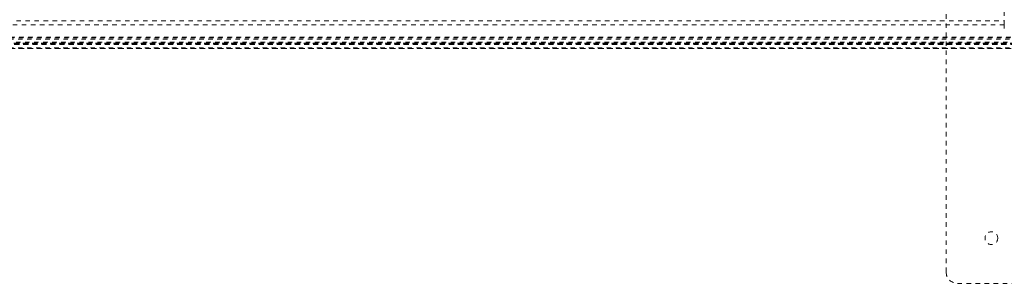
# Model space of a CAD drawing. Header units: inches. Extents: x 7.1 to 78.6, y 19.7 to 61.4.
# Tile 3 of 5: x 40.5 to 62.3, y 34.6 to 40.4. Entities that reach past the tile are written whole.
import ezdxf

# ---------------------------------------------------------------- set-up
doc = ezdxf.new("R2010")
doc.units = ezdxf.units.IN
doc.header["$MEASUREMENT"] = 0
doc.linetypes.add('SLD-Dashed', pattern=[0.075, 0.05, -0.025])

msp = doc.modelspace()

# ---------------------------------------------------------------- linework, layer by layer
at = {"color": 7, "linetype": 'SLD-Dashed', "lineweight": 0}
for p, q in [((60.965, 34.807), (60.965, 46.307)), ((62.25, 40.276), (62.25, 40.839)), ((23.43, 40.36), (62.25, 40.36)), ((62.25, 40.276), (23.43, 40.276)), ((62.25, 40.192), (62.25, 40.276)), ((66.097, 39.842), (19.584, 39.842)), ((19.584, 39.842), (66.097, 39.842)), ((19.588, 39.847), (66.093, 39.847)), ((19.589, 39.848), (66.092, 39.848)), ((66.09, 39.851), (19.591, 39.851)), ((19.591, 39.851), (66.09, 39.851)), ((66.08, 39.863), (19.6, 39.863)), ((66.077, 39.867), (19.604, 39.867)), ((19.605, 39.869), (66.076, 39.869)), ((19.607, 39.871), (66.074, 39.871)), ((19.623, 39.893), (66.057, 39.893)), ((19.668, 39.959), (66.013, 39.959)), ((19.683, 39.984), (65.997, 39.984)), ((19.694, 40.002), (65.987, 40.002)), ((19.5, 39.752), (66.181, 39.752)), ((66.18, 39.752), (19.501, 39.752)), ((19.502, 39.752), (66.179, 39.752)), ((66.167, 39.764), (19.513, 39.764)), ((72.715, 34.557), (61.215, 34.557))]:
    msp.add_line(p, q, dxfattribs=at)
msp.add_circle((61.965, 35.557), 0.141, dxfattribs=at)
msp.add_arc((61.215, 34.807), 0.25, 180, 270, dxfattribs=at)

doc.saveas('drawing.dxf')
